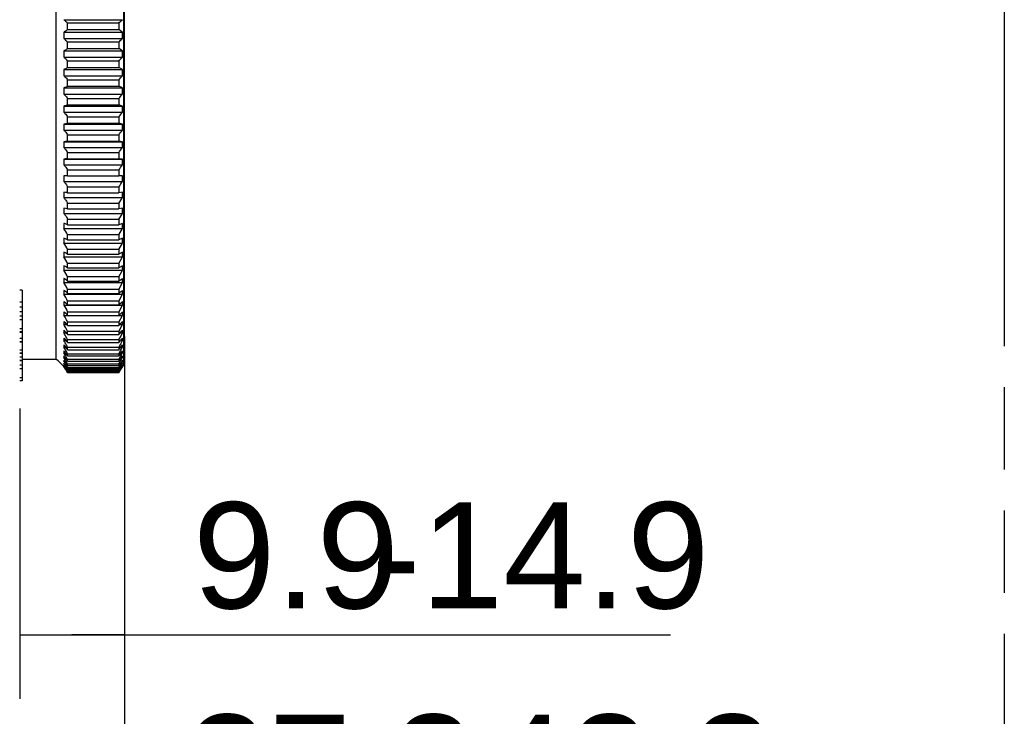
# Model space of a CAD drawing. Header units: millimetres. Extents: x 0 to 210, y 0 to 297.
# Tile 16 of 24: x 127 to 150, y 150 to 166. Entities that reach past the tile are written whole.
import ezdxf

# ---------------------------------------------------------------- set-up
doc = ezdxf.new("R2010")
doc.units = ezdxf.units.MM
doc.header["$LTSCALE"] = 19.36
doc.linetypes.add('PHANTOM', pattern=[0.8, 0.45, -0.05, 0.1, -0.05, 0.1, -0.05])
doc.layers.get('0').update_dxf_attribs({"linetype": 'CONTINUOUS'})
doc.layers.add('DEFAULT_3', color=7, linetype='PHANTOM')
doc.layers.add('Z_DIM_2D', color=7, linetype='CONTINUOUS')
doc.styles.add('TEXTSTYLE_3', font='helveticaneueltw1g-ltcn.otf')
doc.dimstyles.new('DIMSTYLE_1', dxfattribs={"dimtxt": 2.5, "dimasz": 3.5, "dimexe": 1.5, "dimexo": 0, "dimtad": 1, "dimdec": 1, "dimlfac": 4, "dimdsep": 46, "dimtxsty": 'TEXTSTYLE_3', "dimcen": 0.09, "dimclrt": 5, "dimadec": 0, "dimazin": 0, "dimtp": 0.2, "dimtm": 0.2, "dimtfac": 1, "dimtdec": 1, "dimtofl": 0, "dimtmove": 0, "dimatfit": 3, "dimfxl": 1, "dimtolj": 1, "dimarcsym": 0})
doc.dimstyles.new('DIMSTYLE_2', dxfattribs={"dimtxt": 2.5, "dimasz": 3.5, "dimexe": 1.5, "dimexo": 0, "dimtad": 1, "dimdec": 1, "dimlfac": 4, "dimdsep": 46, "dimtxsty": 'TEXTSTYLE_3', "dimcen": 0.09, "dimclrt": 5, "dimadec": 0, "dimazin": 0, "dimtp": 0.3, "dimtm": 0.3, "dimtfac": 1, "dimtdec": 1, "dimtofl": 0, "dimtmove": 0, "dimatfit": 3, "dimfxl": 1, "dimtolj": 1, "dimarcsym": 0})

# ---------------------------------------------------------------- blocks, each defined once
blk = doc.blocks.new('*D9')
at = {"layer": 'Z_DIM_2D', "color": 2, "linetype": 'CONTINUOUS'}
for p, q in [((129.418, 158.701), (129.418, 145.177)), ((120.089, 158.003), (120.089, 145.177)), ((120.089, 146.677), (124.753, 146.677)), ((129.418, 146.677), (124.753, 146.677)), ((124.753, 146.677), (143.794, 146.677))]:
    blk.add_line(p, q, dxfattribs=at)
at = {"layer": 'Z_DIM_2D', "color": 5, "linetype": 'CONTINUOUS', "style": 'TEXTSTYLE_3'}
for s, p in [('37.3', (130.874, 147.302)), ('-42.3', (136.751, 147.302))]:
    blk.add_text(s, height=2.5, dxfattribs=at).set_placement(p)
blk = doc.blocks.new('_NONE')
blk = doc.blocks.new('*D10')
at = {"layer": 'Z_DIM_2D', "color": 2, "linetype": 'CONTINUOUS'}
for p, q in [((129.418, 158.701), (129.418, 150.177)), ((126.955, 157.007), (126.955, 150.177)), ((126.955, 151.677), (128.186, 151.677)), ((129.418, 151.677), (128.186, 151.677)), ((128.186, 151.677), (142.272, 151.677))]:
    blk.add_line(p, q, dxfattribs=at)
at = {"layer": 'Z_DIM_2D', "color": 5, "linetype": 'CONTINUOUS', "style": 'TEXTSTYLE_3'}
for s, p in [('9.9', (131.031, 152.302)), ('-14.9', (135.229, 152.302))]:
    blk.add_text(s, height=2.5, dxfattribs=at).set_placement(p)

msp = doc.modelspace()

# ---------------------------------------------------------------- linework, layer by layer
at = {"color": 7, "linetype": 'CONTINUOUS'}
for p, q in [((127.803, 174.748), (127.803, 158.171)), ((129.4, 174.885), (129.4, 158.035)), ((129.418, 158.701), (129.418, 174.219)), ((127.995, 166.163), (129.375, 166.163)), ((129.285, 166.084), (128.083, 166.084)), ((128.083, 165.934), (128.083, 166.084)), ((128.083, 165.934), (129.285, 165.934)), ((129.285, 166.084), (129.285, 165.934)), ((127.995, 165.87), (129.375, 165.87)), ((127.995, 165.721), (129.375, 165.721)), ((129.285, 165.634), (128.083, 165.634)), ((128.083, 165.485), (128.083, 165.634)), ((128.083, 165.485), (129.285, 165.485)), ((129.285, 165.634), (129.285, 165.485)), ((129.375, 165.429), (129.285, 165.485)), ((127.995, 165.429), (129.375, 165.429)), ((127.995, 165.28), (129.375, 165.28)), ((129.285, 165.187), (128.083, 165.187)), ((128.083, 165.038), (128.083, 165.187)), ((128.083, 165.038), (129.285, 165.038)), ((129.285, 165.187), (129.285, 165.038)), ((129.375, 164.991), (129.285, 165.038)), ((127.995, 164.991), (129.375, 164.991)), ((127.995, 164.843), (129.375, 164.843)), ((127.995, 164.556), (129.375, 164.556)), ((129.285, 164.743), (128.083, 164.743)), ((128.083, 164.596), (128.083, 164.743)), ((128.083, 164.596), (129.285, 164.596)), ((129.285, 164.743), (129.285, 164.596)), ((129.375, 164.556), (129.285, 164.596)), ((127.995, 164.41), (129.375, 164.41)), ((129.285, 164.303), (128.083, 164.303)), ((128.083, 164.158), (128.083, 164.303)), ((129.285, 164.303), (129.285, 164.158)), ((127.995, 164.127), (129.375, 164.127)), ((128.083, 164.158), (129.285, 164.158)), ((129.375, 164.127), (129.285, 164.158)), ((127.995, 163.983), (129.375, 163.983)), ((129.285, 163.87), (128.083, 163.87)), ((128.083, 163.727), (128.083, 163.87)), ((129.285, 163.87), (129.285, 163.727)), ((127.995, 163.705), (129.375, 163.705)), ((128.083, 163.727), (129.285, 163.727)), ((129.375, 163.705), (129.285, 163.727)), ((127.995, 163.563), (129.375, 163.563)), ((129.285, 163.443), (128.083, 163.443)), ((128.083, 163.303), (128.083, 163.443)), ((129.285, 163.443), (129.285, 163.303)), ((127.995, 163.289), (129.375, 163.289)), ((127.995, 163.151), (129.375, 163.151)), ((128.083, 163.303), (129.285, 163.303)), ((129.375, 163.289), (129.285, 163.303)), ((129.285, 163.025), (128.083, 163.025)), ((128.083, 162.888), (128.083, 163.025)), ((129.285, 163.025), (129.285, 162.888)), ((127.995, 162.883), (129.375, 162.883)), ((127.995, 162.747), (129.375, 162.747)), ((128.083, 162.888), (129.285, 162.888)), ((129.375, 162.883), (129.285, 162.888)), ((129.285, 162.617), (128.083, 162.617)), ((128.083, 162.483), (128.083, 162.617)), ((128.083, 162.483), (129.285, 162.483)), ((129.285, 162.617), (129.285, 162.483)), ((129.375, 162.486), (129.285, 162.483)), ((127.995, 162.354), (129.375, 162.354)), ((129.285, 162.219), (128.083, 162.219)), ((128.083, 162.088), (128.083, 162.219)), ((129.285, 162.219), (129.285, 162.088)), ((128.083, 162.088), (129.285, 162.088)), ((129.375, 162.1), (129.285, 162.088)), ((127.995, 161.973), (129.375, 161.973)), ((129.285, 161.832), (128.083, 161.832)), ((128.083, 161.706), (128.083, 161.832)), ((129.285, 161.832), (129.375, 161.973)), ((129.285, 161.832), (129.285, 161.706)), ((127.995, 161.603), (129.375, 161.603)), ((128.083, 161.706), (129.285, 161.706)), ((129.375, 161.727), (129.285, 161.706)), ((129.285, 161.458), (129.375, 161.603)), ((129.285, 161.458), (128.083, 161.458)), ((128.083, 161.337), (128.083, 161.458)), ((128.083, 161.337), (129.285, 161.337)), ((129.285, 161.458), (129.285, 161.337)), ((129.375, 161.366), (129.285, 161.337)), ((127.995, 161.247), (129.375, 161.247)), ((129.285, 161.098), (128.083, 161.098)), ((128.083, 160.981), (128.083, 161.098)), ((129.285, 161.098), (129.375, 161.247)), ((129.285, 161.098), (129.285, 160.981)), ((127.995, 160.905), (129.375, 160.905)), ((128.083, 160.981), (129.285, 160.981)), ((129.375, 161.019), (129.285, 160.981)), ((129.285, 160.753), (129.375, 160.905)), ((129.285, 160.753), (128.083, 160.753)), ((128.083, 160.641), (128.083, 160.753)), ((128.083, 160.641), (129.285, 160.641)), ((129.285, 160.753), (129.285, 160.641)), ((129.375, 160.687), (129.285, 160.641)), ((127.995, 160.578), (129.375, 160.578)), ((129.285, 160.423), (128.083, 160.423)), ((128.083, 160.317), (128.083, 160.423)), ((129.285, 160.423), (129.375, 160.578)), ((129.285, 160.423), (129.285, 160.317)), ((129.375, 160.371), (129.285, 160.317)), ((127.995, 160.267), (129.375, 160.267)), ((128.083, 160.317), (129.285, 160.317)), ((129.285, 160.11), (129.375, 160.267)), ((127.995, 159.974), (129.375, 159.974)), ((129.285, 160.11), (128.083, 160.11)), ((128.083, 160.009), (128.083, 160.11)), ((128.083, 160.009), (129.285, 160.009)), ((129.285, 160.11), (129.285, 160.009)), ((129.285, 159.814), (129.375, 159.974)), ((127.014, 159.794), (126.955, 159.794)), ((127.014, 159.794), (127.014, 157.657)), ((127.995, 159.698), (129.375, 159.698)), ((129.285, 159.814), (128.083, 159.814)), ((128.083, 159.719), (128.083, 159.814)), ((128.083, 159.719), (129.285, 159.719)), ((129.285, 159.814), (129.285, 159.719)), ((129.285, 159.536), (129.375, 159.698)), ((127.995, 159.441), (129.375, 159.441)), ((129.285, 159.536), (128.083, 159.536)), ((128.083, 159.448), (128.083, 159.536)), ((128.083, 159.448), (129.285, 159.448)), ((129.285, 159.536), (129.285, 159.448)), ((129.285, 159.278), (129.375, 159.441)), ((127.995, 159.202), (128.077, 159.202)), ((129.285, 159.278), (128.083, 159.278)), ((128.083, 159.196), (128.083, 159.278)), ((129.285, 159.278), (129.285, 159.196)), ((129.285, 159.039), (129.375, 159.202)), ((129.292, 159.202), (129.375, 159.202)), ((126.955, 159.108), (127.014, 159.108)), ((127.995, 158.984), (128.067, 158.984)), ((128.083, 159.196), (129.285, 159.196)), ((129.285, 159.039), (128.083, 159.039)), ((128.083, 158.964), (128.083, 159.039)), ((129.285, 159.039), (129.285, 158.964)), ((129.285, 158.82), (129.375, 158.984)), ((129.306, 158.984), (129.375, 158.984)), ((127.014, 158.887), (126.955, 158.887)), ((127.014, 158.811), (126.955, 158.811)), ((127.014, 158.796), (126.955, 158.796)), ((127.995, 158.787), (128.057, 158.787)), ((128.083, 158.964), (129.285, 158.964)), ((129.285, 158.82), (128.083, 158.82)), ((128.083, 158.752), (128.083, 158.82)), ((128.083, 158.752), (129.285, 158.752)), ((129.285, 158.82), (129.285, 158.752)), ((129.317, 158.787), (129.375, 158.787)), ((129.34, 158.722), (129.375, 158.787)), ((126.955, 158.576), (127.014, 158.576)), ((127.995, 158.61), (128.048, 158.61)), ((129.285, 158.623), (128.083, 158.623)), ((128.083, 158.561), (128.083, 158.623)), ((128.083, 158.561), (129.285, 158.561)), ((129.285, 158.623), (129.34, 158.722)), ((129.285, 158.623), (129.285, 158.561)), ((129.285, 158.446), (129.334, 158.535)), ((129.327, 158.61), (129.375, 158.61)), ((129.334, 158.535), (129.375, 158.61)), ((127.014, 158.385), (126.955, 158.385)), ((127.014, 158.309), (126.955, 158.309)), ((127.014, 158.302), (126.955, 158.302)), ((127.995, 158.455), (128.04, 158.455)), ((127.995, 158.322), (128.032, 158.322)), ((129.285, 158.446), (128.083, 158.446)), ((128.083, 158.393), (128.083, 158.446)), ((128.083, 158.393), (129.285, 158.393)), ((129.285, 158.292), (128.083, 158.292)), ((128.083, 158.246), (128.083, 158.292)), ((129.285, 158.446), (129.285, 158.393)), ((129.285, 158.292), (129.33, 158.373)), ((129.285, 158.292), (129.285, 158.246)), ((129.33, 158.373), (129.375, 158.455)), ((129.33, 158.241), (129.375, 158.322)), ((129.335, 158.455), (129.375, 158.455)), ((129.343, 158.322), (129.375, 158.322)), ((127.014, 158.214), (126.955, 158.214)), ((127.014, 158.138), (126.955, 158.138)), ((127.014, 158.171), (127.803, 158.171)), ((127.995, 158.211), (128.024, 158.211)), ((127.995, 158.122), (128.017, 158.122)), ((127.995, 158.057), (128.011, 158.057)), ((128.083, 158.246), (129.285, 158.246)), ((129.285, 158.16), (128.083, 158.16)), ((128.083, 158.121), (128.083, 158.16)), ((128.083, 158.121), (129.285, 158.121)), ((129.285, 158.051), (128.083, 158.051)), ((128.083, 158.02), (128.083, 158.051)), ((129.285, 158.16), (129.33, 158.241)), ((129.285, 158.16), (129.285, 158.121)), ((129.285, 158.051), (129.315, 158.104)), ((129.333, 158.088), (129.285, 158.02)), ((129.285, 158.051), (129.285, 158.02)), ((129.315, 158.104), (129.33, 158.131)), ((129.33, 158.131), (129.375, 158.211)), ((129.33, 158.044), (129.36, 158.096)), ((129.364, 158.059), (129.33, 158.009)), ((129.375, 158.15), (129.333, 158.088)), ((129.35, 158.211), (129.375, 158.211)), ((129.357, 158.122), (129.375, 158.122)), ((129.36, 158.096), (129.375, 158.122)), ((129.36, 158.031), (129.375, 158.057)), ((129.362, 158.057), (129.375, 158.057)), ((129.375, 158.076), (129.364, 158.059)), ((126.955, 157.954), (127.014, 157.954)), ((127.995, 158.014), (128.004, 158.014)), ((127.995, 157.995), (127.998, 157.995)), ((128.083, 158.02), (129.285, 158.02)), ((129.285, 157.965), (128.083, 157.965)), ((128.083, 157.942), (128.083, 157.965)), ((128.083, 157.942), (129.285, 157.942)), ((129.285, 157.902), (128.083, 157.902)), ((128.083, 157.887), (128.083, 157.902)), ((128.083, 157.887), (129.285, 157.887)), ((129.285, 157.863), (128.083, 157.863)), ((128.083, 157.855), (128.083, 157.863)), ((128.083, 157.855), (129.285, 157.855)), ((129.285, 157.847), (128.083, 157.847)), ((129.33, 158.009), (129.285, 157.942)), ((129.285, 157.965), (129.309, 158.006)), ((129.285, 157.965), (129.285, 157.942)), ((129.285, 157.902), (129.302, 157.932)), ((129.31, 157.926), (129.285, 157.887)), ((129.285, 157.902), (129.285, 157.887)), ((129.285, 157.863), (129.3, 157.888)), ((129.3, 157.878), (129.285, 157.855)), ((129.285, 157.847), (129.3, 157.872)), ((129.285, 157.859), (129.285, 157.855)), ((129.3, 157.888), (129.33, 157.939)), ((129.33, 157.927), (129.3, 157.878)), ((129.3, 157.872), (129.303, 157.876)), ((129.302, 157.932), (129.33, 157.98)), ((129.303, 157.876), (129.315, 157.897)), ((129.309, 158.006), (129.33, 158.044)), ((129.33, 157.956), (129.31, 157.926)), ((129.315, 157.897), (129.33, 157.921)), ((129.375, 158.026), (129.33, 157.956)), ((129.33, 157.98), (129.337, 157.99)), ((129.33, 157.939), (129.36, 157.989)), ((129.36, 157.975), (129.33, 157.927)), ((129.33, 157.921), (129.345, 157.946)), ((129.337, 157.99), (129.36, 158.031)), ((129.345, 157.946), (129.375, 157.995)), ((129.36, 157.989), (129.375, 158.014)), ((129.375, 157.999), (129.36, 157.975)), ((129.368, 158.014), (129.375, 158.014)), ((129.4, 158.035), (129.378, 157.998)), ((127.014, 157.733), (126.955, 157.733)), ((127.014, 157.657), (126.955, 157.657))]:
    msp.add_line(p, q, dxfattribs=at)
at = {"color": 9, "linetype": 'CONTINUOUS'}
for p, q in [((127.014, 159.51), (126.955, 159.51)), ((127.014, 159.394), (126.955, 159.394)), ((127.014, 159.288), (126.955, 159.288)), ((127.014, 159.181), (126.955, 159.181)), ((127.014, 158.655), (126.955, 158.655)), ((127.014, 158.581), (126.955, 158.581)), ((127.014, 158.134), (126.955, 158.134)), ((127.014, 158.028), (126.955, 158.028))]:
    msp.add_line(p, q, dxfattribs=at)
at = {"color": 7, "linetype": 'CONTINUOUS'}
for centre, radius, start, end in [((92.267, 208.34), 56.178, 311.2193, 311.3416), ((97.958, 121.485), 54.38, 54.7078, 54.824), ((139.043, 165.795), 11.048, 179.6122, 180.3878), ((89.101, 207.574), 58.084, 313.77601, 313.89922), ((115.646, 165.795), 13.729, 359.688, 0.312), ((138.922, 165.355), 10.927, 179.6101, 180.3899), ((85.765, 207.127), 60.44, 316.05902, 316.18224), ((115.797, 165.355), 13.579, 359.6862, 0.3138), ((138.742, 164.917), 10.747, 179.6068, 180.3932), ((82.297, 206.91), 63.135, 318.09514, 318.21771), ((116.02, 164.917), 13.356, 359.6836, 0.3164), ((138.505, 164.483), 10.51, 179.6024, 180.3976), ((116.314, 164.483), 13.061, 359.6801, 0.3199), ((78.735, 206.857), 66.077, 319.90943, 320.03089), ((138.214, 164.055), 10.219, 179.5968, 180.4032), ((116.676, 164.055), 12.7, 359.6756, 0.3244), ((75.117, 206.919), 69.192, 321.52471, 321.64478), ((137.872, 163.634), 9.877, 179.5899, 180.4101), ((117.101, 163.634), 12.275, 359.67, 0.33), ((71.484, 207.061), 72.412, 322.96142, 323.07994), ((137.483, 163.22), 9.488, 179.5816, 180.4184), ((67.874, 207.255), 75.681, 324.23766, 324.35454), ((117.584, 163.22), 11.791, 359.6633, 0.3367), ((137.051, 162.815), 9.056, 179.5717, 180.4283), ((64.329, 207.479), 78.943, 325.36928, 325.48451), ((118.122, 162.815), 11.254, 359.6554, 0.3446), ((136.58, 162.42), 8.585, 179.5601, 180.4399), ((118.707, 162.42), 10.669, 359.646, 0.354), ((60.886, 207.715), 82.149, 326.37006, 326.4837), ((136.076, 162.036), 8.081, 179.5466, 180.4534), ((119.333, 162.036), 10.043, 359.6352, 0.3648), ((135.545, 161.665), 7.55, 179.5309, 180.4691), ((119.993, 161.665), 9.383, 359.6225, 0.3775), ((134.992, 161.306), 6.997, 179.5127, 180.4873), ((120.681, 161.306), 8.695, 359.6079, 0.3921), ((127.381, 160.785), 0.768, 24.0417, 36.9254), ((134.423, 160.962), 6.428, 179.4916, 180.5084), ((127.358, 160.437), 0.79, 23.5411, 36.2818), ((121.388, 160.962), 7.988, 359.5909, 0.4091), ((133.844, 160.632), 5.849, 179.4671, 180.5329), ((122.107, 160.632), 7.269, 359.5712, 0.4288), ((127.338, 160.105), 0.81, 23.1168, 35.7317), ((133.262, 160.319), 5.267, 179.4384, 180.5616), ((122.83, 160.319), 6.546, 359.5481, 0.4519), ((127.32, 159.79), 0.827, 22.7632, 35.2702), ((132.684, 160.022), 4.689, 179.4048, 180.5952), ((127.305, 159.492), 0.842, 22.4759, 34.893), ((98.504, 204.873), 54.408, 304.4542, 304.5694), ((123.549, 160.022), 5.827, 359.521, 0.479), ((132.115, 159.744), 4.12, 179.365, 180.635), ((127.292, 159.213), 0.854, 22.2512, 34.5967), ((95.831, 202.984), 54.69, 307.7125, 307.832), ((124.256, 159.744), 5.12, 359.489, 0.511), ((131.561, 159.483), 3.566, 179.3175, 180.6825), ((92.916, 201.825), 55.844, 310.6379, 310.7598), ((124.944, 159.483), 4.432, 359.4508, 0.5492), ((131.03, 159.242), 3.035, 179.2602, 180.7398), ((127.315, 158.739), 0.823, 30.7486, 34.2891), ((89.789, 201.172), 57.636, 313.25626, 313.37937), ((125.604, 159.242), 3.772, 359.4047, 0.5953), ((130.526, 159.02), 2.531, 179.1899, 180.8101), ((127.305, 158.515), 0.835, 29.968, 34.2081), ((127.262, 158.706), 0.885, 22.0786, 30.8172), ((86.487, 200.882), 59.908, 315.59517, 315.71845), ((126.23, 159.02), 3.145, 359.3481, 0.6519), ((130.056, 158.819), 2.061, 179.1022, 180.8978), ((127.305, 158.317), 0.835, 29.9753, 34.2159), ((127.259, 158.487), 0.889, 22.0328, 30.0575), ((83.044, 200.856), 62.538, 317.68162, 317.80437), ((126.815, 158.819), 2.561, 359.2775, 0.7225), ((129.623, 158.639), 1.628, 178.99, 181.01), ((127.308, 158.141), 0.832, 30.0509, 34.2971), ((127.259, 158.289), 0.888, 22.0387, 30.0648), ((127.263, 158.114), 0.884, 22.1, 30.141), ((79.498, 201.022), 65.435, 319.54109, 319.66281), ((127.352, 158.639), 2.023, 359.1872, 0.8128), ((-182.986, 166.46), 312.5, 358.46266, 358.57728), ((129.234, 158.48), 1.239, 178.8422, 181.1578), ((127.314, 157.987), 0.826, 30.1955, 34.4523), ((128.892, 158.343), 0.897, 178.6393, 181.3607), ((127.322, 157.856), 0.818, 30.4107, 34.683), ((127.271, 157.961), 0.877, 22.2173, 30.2868), ((75.889, 201.329), 68.518, 321.19688, 321.31727), ((72.255, 201.738), 71.722, 322.66997, 322.78882), ((127.836, 158.48), 1.54, 359.0682, 0.9318), ((128.261, 158.343), 1.115, 358.905, 1.095), ((127.399, 157.539), 0.75, 36.6772, 57.4086), ((127.521, 157.82), 0.637, 37.3241, 41.9496), ((128.601, 158.228), 0.606, 178.3448, 181.6552), ((127.333, 157.747), 0.808, 30.6984, 34.991), ((127.495, 157.719), 0.66, 36.142, 40.7269), ((128.365, 158.136), 0.37, 177.8803, 182.1197), ((127.367, 157.676), 0.77, 33.1901, 35.414), ((127.47, 157.641), 0.682, 35.0942, 39.6363), ((128.185, 158.067), 0.19, 177.0428, 182.9572), ((127.382, 157.613), 0.757, 33.6472, 35.8849), ((127.334, 157.654), 0.81, 31.9664, 33.1977), ((127.312, 157.64), 0.837, 31.1047, 31.9682), ((127.269, 157.824), 0.881, 27.408, 30.4539), ((127.281, 157.715), 0.869, 26.7058, 30.7391), ((127.302, 157.634), 0.848, 25.0089, 31.1172), ((127.29, 157.834), 0.857, 22.3792, 27.4519), ((127.312, 157.73), 0.835, 22.5996, 26.7411), ((68.638, 202.219), 74.985, 323.97893, 324.09616), ((128.623, 158.228), 0.753, 358.6679, 1.3321), ((128.917, 158.136), 0.459, 358.2939, 1.7061), ((129.14, 158.067), 0.236, 357.6192, 2.3808), ((127.445, 157.586), 0.704, 34.1687, 38.6676), ((128.064, 158.02), 0.0688, 175.0939, 184.9061), ((127.399, 157.574), 0.741, 34.1899, 36.4432), ((127.438, 157.566), 0.706, 35.5545, 37.843), ((127.401, 157.546), 0.745, 32.6445, 37.0617), ((127.342, 157.587), 0.805, 31.5368, 33.6471), ((127.361, 157.549), 0.787, 32.0617, 34.1897), ((127.406, 157.543), 0.745, 33.3845, 35.5541), ((127.447, 157.624), 0.711, 31.886, 35.1322), ((127.318, 157.572), 0.833, 29.4905, 31.5471), ((127.418, 157.567), 0.737, 29.9041, 34.2093), ((127.34, 157.535), 0.812, 29.9953, 32.072), ((127.389, 157.532), 0.765, 31.2703, 33.395), ((127.364, 157.522), 0.79, 28.4923, 32.6857), ((127.324, 157.575), 0.827, 25.3928, 29.506), ((127.338, 157.534), 0.814, 27.927, 29.9951), ((127.391, 157.533), 0.763, 29.1472, 31.2701), ((127.482, 157.646), 0.669, 26.2456, 31.9469), ((127.458, 157.59), 0.691, 25.4486, 29.9417), ((127.36, 157.546), 0.789, 25.2951, 27.9412), ((127.428, 157.553), 0.721, 24.7722, 29.1864), ((127.382, 157.531), 0.769, 26.3782, 28.5015), ((127.347, 157.655), 0.799, 22.8682, 25.0024), ((127.368, 157.596), 0.778, 23.2263, 25.3853), ((127.413, 157.547), 0.734, 24.7221, 26.3742), ((127.396, 157.562), 0.75, 23.6499, 25.286), ((127.43, 157.555), 0.715, 24.1475, 24.7173), ((129.29, 158.02), 0.0853, 356.0462, 3.9538)]:
    msp.add_arc(centre, radius, start, end, dxfattribs=at)
for points, knots in [([(127.995, 166.163), (128.004, 166.157), (128.035, 166.133), (128.064, 166.106), (128.083, 166.084)], [0, 0, 0, 0, 0.266071, 1, 1, 1, 1]), ([(128.083, 165.934), (128.077, 165.928), (128.05, 165.904), (128.019, 165.884), (127.995, 165.87)], [0, 0, 0, 0, 0.229922, 1, 1, 1, 1]), ([(127.995, 165.721), (128.004, 165.714), (128.035, 165.688), (128.064, 165.658), (128.083, 165.634)], [0, 0, 0, 0, 0.263948, 1, 1, 1, 1]), ([(128.083, 165.485), (128.077, 165.48), (128.049, 165.458), (128.019, 165.441), (127.995, 165.429)], [0, 0, 0, 0, 0.227108, 1, 1, 1, 1]), ([(127.995, 165.28), (128.004, 165.273), (128.036, 165.245), (128.064, 165.212), (128.083, 165.187)], [0, 0, 0, 0, 0.262047, 1, 1, 1, 1]), ([(128.083, 165.038), (128.077, 165.034), (128.049, 165.016), (128.019, 165.001), (127.995, 164.991)], [0, 0, 0, 0, 0.22415, 1, 1, 1, 1]), ([(127.995, 164.843), (128.004, 164.835), (128.036, 164.805), (128.065, 164.77), (128.083, 164.743)], [0, 0, 0, 0, 0.260356, 1, 1, 1, 1]), ([(128.083, 164.596), (128.077, 164.592), (128.048, 164.577), (128.019, 164.565), (127.995, 164.556)], [0, 0, 0, 0, 0.221165, 1, 1, 1, 1]), ([(127.995, 164.41), (128.004, 164.402), (128.036, 164.369), (128.065, 164.332), (128.083, 164.303)], [0, 0, 0, 0, 0.25886, 1, 1, 1, 1]), ([(128.083, 164.158), (128.077, 164.155), (128.048, 164.143), (128.019, 164.134), (127.995, 164.127)], [0, 0, 0, 0, 0.218323, 1, 1, 1, 1]), ([(127.995, 163.983), (128.004, 163.975), (128.036, 163.939), (128.065, 163.9), (128.083, 163.87)], [0, 0, 0, 0, 0.257542, 1, 1, 1, 1]), ([(128.083, 163.727), (128.077, 163.725), (128.048, 163.716), (128.018, 163.709), (127.995, 163.705)], [0, 0, 0, 0, 0.215841, 1, 1, 1, 1]), ([(127.995, 163.563), (128.004, 163.554), (128.036, 163.517), (128.065, 163.476), (128.083, 163.443)], [0, 0, 0, 0, 0.256384, 1, 1, 1, 1]), ([(128.083, 163.303), (128.076, 163.302), (128.048, 163.296), (128.018, 163.292), (127.995, 163.289)], [0, 0, 0, 0, 0.213963, 1, 1, 1, 1]), ([(127.995, 163.151), (128.004, 163.141), (128.037, 163.102), (128.065, 163.059), (128.083, 163.025)], [0, 0, 0, 0, 0.25537, 1, 1, 1, 1]), ([(128.083, 162.888), (128.076, 162.888), (128.047, 162.885), (128.018, 162.884), (127.995, 162.883)], [0, 0, 0, 0, 0.212903, 1, 1, 1, 1]), ([(127.995, 162.747), (128.004, 162.737), (128.037, 162.696), (128.065, 162.652), (128.083, 162.617)], [0, 0, 0, 0, 0.254482, 1, 1, 1, 1]), ([(128.083, 162.483), (128.076, 162.483), (128.047, 162.484), (128.018, 162.485), (127.995, 162.486)], [0, 0, 0, 0, 0.212798, 1, 1, 1, 1]), ([(127.995, 162.354), (128.004, 162.344), (128.037, 162.301), (128.065, 162.255), (128.083, 162.219)], [0, 0, 0, 0, 0.253708, 1, 1, 1, 1]), ([(128.083, 162.088), (128.076, 162.09), (128.047, 162.094), (128.018, 162.098), (127.995, 162.1)], [0, 0, 0, 0, 0.213663, 1, 1, 1, 1]), ([(127.995, 161.973), (128.004, 161.962), (128.037, 161.917), (128.065, 161.869), (128.083, 161.832)], [0, 0, 0, 0, 0.253033, 1, 1, 1, 1]), ([(128.083, 161.706), (128.077, 161.708), (128.048, 161.716), (128.018, 161.722), (127.995, 161.727)], [0, 0, 0, 0, 0.215407, 1, 1, 1, 1]), ([(127.995, 161.603), (128.004, 161.592), (128.037, 161.546), (128.065, 161.497), (128.083, 161.458)], [0, 0, 0, 0, 0.252451, 1, 1, 1, 1]), ([(128.083, 161.337), (128.077, 161.339), (128.048, 161.351), (128.019, 161.36), (127.995, 161.366)], [0, 0, 0, 0, 0.217778, 1, 1, 1, 1]), ([(128.083, 160.981), (128.077, 160.985), (128.048, 160.999), (128.019, 161.011), (127.995, 161.019)], [0, 0, 0, 0, 0.220562, 1, 1, 1, 1]), ([(128.083, 160.641), (128.077, 160.645), (128.049, 160.663), (128.019, 160.677), (127.995, 160.687)], [0, 0, 0, 0, 0.22353, 1, 1, 1, 1]), ([(128.083, 160.317), (128.077, 160.322), (128.049, 160.342), (128.019, 160.359), (127.995, 160.371)], [0, 0, 0, 0, 0.226503, 1, 1, 1, 1]), ([(128.083, 160.009), (128.077, 160.015), (128.05, 160.038), (128.019, 160.058), (127.995, 160.071)], [0, 0, 0, 0, 0.229353, 1, 1, 1, 1]), ([(128.083, 159.719), (128.077, 159.726), (128.05, 159.752), (128.02, 159.774), (127.995, 159.789)], [0, 0, 0, 0, 0.232003, 1, 1, 1, 1]), ([(128.083, 159.448), (128.077, 159.455), (128.05, 159.484), (128.02, 159.509), (127.995, 159.526)], [0, 0, 0, 0, 0.234416, 1, 1, 1, 1]), ([(128.083, 159.196), (128.077, 159.204), (128.05, 159.235), (128.02, 159.262), (127.995, 159.281)], [0, 0, 0, 0, 0.236571, 1, 1, 1, 1]), ([(128.083, 158.964), (128.077, 158.972), (128.051, 159.005), (128.02, 159.035), (127.995, 159.056)], [0, 0, 0, 0, 0.238494, 1, 1, 1, 1]), ([(128.083, 158.752), (128.077, 158.761), (128.051, 158.797), (128.02, 158.829), (127.995, 158.851)], [0, 0, 0, 0, 0.24019, 1, 1, 1, 1]), ([(128.083, 158.561), (128.077, 158.571), (128.051, 158.609), (128.02, 158.643), (127.995, 158.667)], [0, 0, 0, 0, 0.241678, 1, 1, 1, 1]), ([(128.083, 158.393), (128.077, 158.402), (128.051, 158.443), (128.021, 158.479), (127.995, 158.505)], [0, 0, 0, 0, 0.242981, 1, 1, 1, 1]), ([(128.083, 158.246), (128.077, 158.256), (128.051, 158.298), (128.021, 158.337), (127.995, 158.364)], [0, 0, 0, 0, 0.244118, 1, 1, 1, 1]), ([(127.995, 157.999), (127.995, 157.999), (127.995, 157.997), (127.995, 157.996), (127.995, 157.996)], [0, 0, 0, 0, 0.502281, 1, 1, 1, 1])]:
    msp.add_open_spline(points, degree=3, knots=knots, dxfattribs=at)
for points in [[(127.995, 159.441), (128.03, 159.39), (128.059, 159.335), (128.083, 159.278)], [(128.083, 158.121), (128.067, 158.151), (128.048, 158.179), (128.028, 158.206)], [(128.083, 158.02), (128.067, 158.051), (128.048, 158.08), (128.028, 158.108)], [(129.375, 157.995), (129.376, 157.996), (129.376, 157.997), (129.376, 157.998), (129.375, 157.999)]]:
    msp.add_open_spline(points, degree=3, dxfattribs=at)
at = {"layer": 'DEFAULT_3', "color": 7, "linetype": 'PHANTOM', "true_color": 0x80ff80}
msp.add_line((150.129, 182.68), (150.129, 132.68), dxfattribs=at)

# ---------------------------------------------------------------- dimensions: what is measured, and where the dimension line sits
at = {"layer": 'Z_DIM_2D', "color": 2, "linetype": 'CONTINUOUS'}
for base, p1, text, dimstyle, picture, middle in [((129.418, 146.677), (120.089, 158.003), '<>-42.3', 'DIMSTYLE_2', '*D9', (137.334, 146.677)), ((129.418, 151.677), (126.955, 157.007), '<>-14.9', 'DIMSTYLE_1', '*D10', (136.651, 151.677))]:
    dim = msp.add_linear_dim(base=base, p1=p1, p2=(129.418, 158.701), text=text, dimstyle=dimstyle, override={"dimblk1": 'NONE', "dimblk2": 'NONE', "dimsah": 1}, dxfattribs=at)
    dim.commit()
    dim.dimension.update_dxf_attribs({"geometry": picture, "text_midpoint": middle, "dimtype": 160})

doc.saveas('drawing.dxf')
